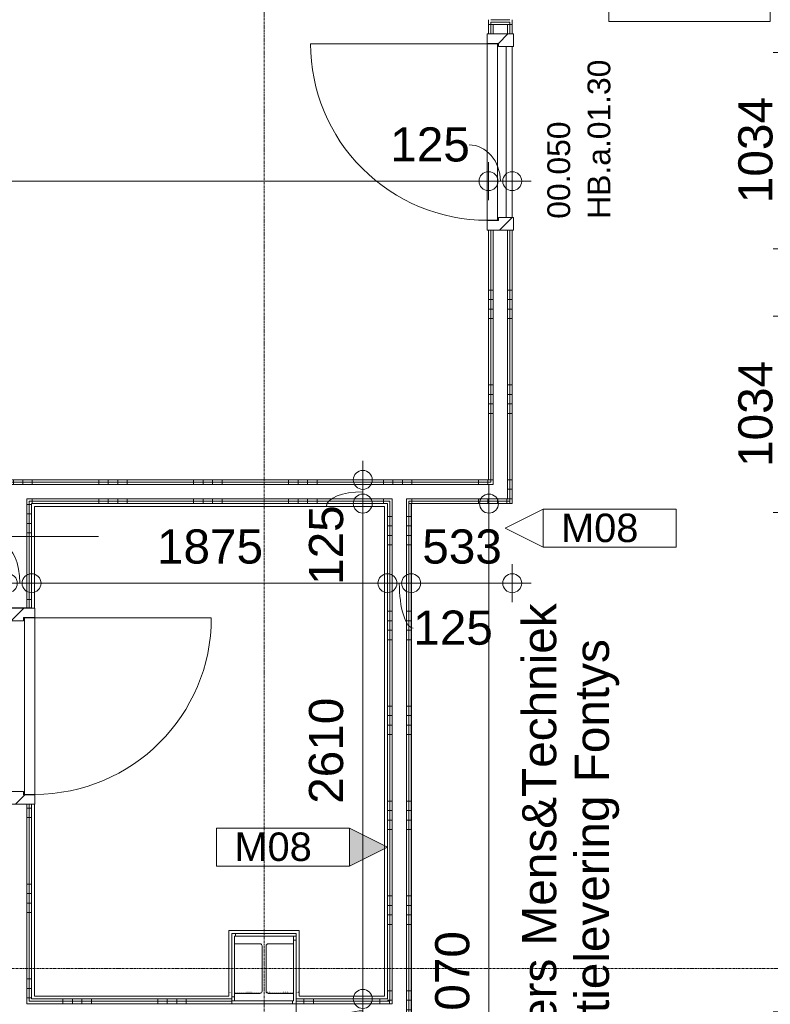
# Model space of a CAD drawing. Header units: millimetres. Extents: x 522 to 75900, y -25803 to 58941.
# Tile 65 of 134: x 39312 to 43267, y 27812 to 33000. Entities that reach past the tile are written whole.
import ezdxf

# ---------------------------------------------------------------- set-up
doc = ezdxf.new("R2010")
doc.units = ezdxf.units.MM
for name, pattern in [('Dash', [6.35, 3.175, -3.175]), ('Dot', [4.7625, 0, -4.7625]), ('Dot 2mm', [2, 0, -2]), ('Grid Line', [22.225, 12.7, -3.175, 3.175, -3.175])]:
    doc.linetypes.add(name, pattern=pattern)
for name, color, linetype, lineweight in [('00_Algemeen', 7, 'Dot', 9), ('00_Algemeen-100', 7, 'Continuous', 9), ('22_Metselwerk', 7, 'Continuous', 9), ('25_Metaalconstructiewerk', 7, 'Continuous', 9), ('30_Kozijnen-ramen-deuren', 7, 'Continuous', 9), ('42_Dekvloeren en vloersystemen', 7, 'Continuous', 9)]:
    doc.layers.add(name, color=color, linetype=linetype, lineweight=lineweight)
doc.styles.add('Arial', font='arial.ttf', dxfattribs={"height": 180})
doc.styles.add('Arial_3', font='arial.ttf', dxfattribs={"height": 150})
doc.styles.add('Arial_4', font='arial.ttf', dxfattribs={"height": 120})
doc.dimstyles.new('1_8mm_continuous_mm_zwart', dxfattribs={"dimscale": 304.8, "dimtxt": 183.646692, "dimasz": 0.328084, "dimexe": 0.328084, "dimexo": 0.0625, "dimgap": 0.164042, "dimtad": 1, "dimdec": 0, "dimzin": 0, "dimdsep": 46, "dimtxsty": 'Arial', "dimblk1": 'DOTBLANK', "dimblk2": 'DOTBLANK', "dimsah": 1, "dimcen": 0.09, "dimdle": 0.328084, "dimazin": 0, "dimtfac": 1, "dimtdec": 4, "dimtix": 1, "dimtmove": 0, "dimatfit": 3, "dimfxl": 0.328084, "dimfxlon": 1, "dimtvp": 1, "dimtolj": 1, "dimtzin": 0, "dimarcsym": 2})
doc.dimstyles.new('1_8mm_continuous_mm_zwart_2', dxfattribs={"dimscale": 304.8, "dimtxt": 183.646692, "dimasz": 0.328084, "dimexe": 0.328084, "dimexo": 0.0625, "dimgap": 0.164042, "dimtad": 1, "dimdec": 0, "dimzin": 0, "dimdsep": 46, "dimtxsty": 'Arial', "dimblk1": 'DOTBLANK', "dimblk2": 'DOTBLANK', "dimsah": 1, "dimcen": 0.09, "dimdle": 0.328084, "dimazin": 0, "dimtfac": 1, "dimtdec": 4, "dimtix": 1, "dimtmove": 1, "dimatfit": 3, "dimfxl": 0.328084, "dimfxlon": 1, "dimtvp": 1, "dimtolj": 1, "dimtzin": 0, "dimarcsym": 2})
doc.dimstyles.new('1_8mm_continuous_mm_zwart_3', dxfattribs={"dimscale": 304.8, "dimtxt": 183.646692, "dimasz": 0.328084, "dimexe": 0.328084, "dimexo": 0.0625, "dimgap": 0.164042, "dimtad": 1, "dimdec": 0, "dimzin": 0, "dimdsep": 46, "dimtxsty": 'Arial', "dimblk1": 'DOTBLANK', "dimblk2": 'DOTBLANK', "dimsah": 1, "dimcen": 0.09, "dimdle": 0.328084, "dimazin": 0, "dimtfac": 1, "dimtdec": 4, "dimtix": 1, "dimtmove": 0, "dimatfit": 3, "dimfxl": 0.328084, "dimfxlon": 1, "dimtvp": 1, "dimtolj": 1, "dimtzin": 0, "dimarcsym": 2})
pattern_1 = [(90, (39228.75, 30449.96), (-500, 2e-11), []), (90, (39278.75, 30449.96), (-500, 2e-11), []), (90, (39328.75, 30449.96), (-500, 2e-11), []), (90, (39378.75, 30449.96), (-500, 2e-11), [])]
pattern_2 = [(90, (41210, 27715), (-500, -4e-12), []), (90, (41260, 27715), (-500, -4e-12), []), (90, (41310, 27715), (-500, -4e-12), []), (90, (41360, 27715), (-500, -4e-12), [])]
pattern_3 = [(0, (39250, 28945), (0, 500), []), (0, (39250, 28895), (0, 500), []), (0, (39250, 28845), (0, 500), []), (0, (39250, 28795), (0, 500), [])]
pattern_4 = [(180, (41907.5, 31925), (2e-12, -500), []), (180, (41907.5, 31975), (2e-12, -500), []), (180, (41907.5, 32025), (2e-12, -500), []), (180, (41907.5, 32075), (2e-12, -500), [])]
pattern_5 = [(90, (40040, 27715), (-500, 3e-14), []), (90, (40090, 27715), (-500, 3e-14), []), (90, (40140, 27715), (-500, 3e-14), []), (90, (40190, 27715), (-500, 3e-14), [])]
pattern_6 = [(0, (41250, 28882.5), (0, 500), []), (0, (41250, 28832.5), (0, 500), []), (0, (41250, 28782.5), (0, 500), []), (0, (41250, 28732.5), (0, 500), [])]

# ---------------------------------------------------------------- blocks, each defined once
blk = doc.blocks.new('28_SCO_TLB_IN_steel S355_HEM - HE300M-V13-100 - Plattegrond - Begane grond')
at = {"layer": '25_Metaalconstructiewerk', "lineweight": 13}
for p, q in [((155, 170), (-155, 170)), ((-155, 170), (-155, 131)), ((155, 131), (155, 170)), ((-155, 131), (-22.5, 131)), ((-10.5, 119), (-10.5, -119)), ((10.5, -119), (10.5, 119)), ((22.5, 131), (155, 131)), ((-22.5, -131), (-155, -131)), ((-155, -131), (-155, -170)), ((155, -131), (22.5, -131)), ((155, -170), (155, -131)), ((-155, -170), (155, -170))]:
    blk.add_line(p, q, dxfattribs=at)
for centre, start, end in [((-22.5, 119), 0, 90), ((22.5, 119), 90, 180), ((-22.5, -119), 270, 0), ((22.5, -119), 180, 270)]:
    blk.add_arc(centre, 12, start, end, dxfattribs=at)
blk = doc.blocks.new('FRA_R12_AWT_CON_Betonwerk_R20_rvt-1-100 - Plattegrond - Begane grond')
at = {"lineweight": 13}
blk.add_blockref('28_SCO_TLB_IN_steel S355_HEM - HE300M-V13-100 - Plattegrond - Begane grond', (40600, 28000), dxfattribs=at)
blk = doc.blocks.new('32_HB_a - 01_30_1034x2400_125mm _2x tegelwerk-11245400-100 - Plattegrond - Begane grond')
at = {"layer": '30_Kozijnen-ramen-deuren', "true_color": 0xc0c0c0}
h = blk.add_hatch(dxfattribs=at)
h.set_pattern_fill('FP_80', color=9, style=0, pattern_type=2)
h.set_pattern_definition([(315, (-29383.11, 39324), (70.71068, 70.71068), [])])
h.paths.add_polyline_path([(-517.2, -68), (-467.2, -68), (-467.2, -8), (-450.2, -8), (-450.2, 91), (-517.2, 91)], flags=0)
h.paths.add_polyline_path([(449.8, 91), (449.8, -8), (466.8, -8), (466.8, -68), (516.8, -68), (516.8, 91)], flags=0)
at = {"layer": '30_Kozijnen-ramen-deuren'}
for p, q in [((-517.2, 91), (-450.2, 91)), ((-517.2, -68), (-517.2, 91)), ((-450.2, 91), (-450.2, -8)), ((449.8, 91), (516.8, 91)), ((449.8, -8), (449.8, 91)), ((516.8, 91), (516.8, -68)), ((-467.2, -8), (-467.2, -68)), ((-450.2, -8), (-467.2, -8)), ((466.8, -8), (449.8, -8)), ((466.8, -68), (466.8, -8)), ((-467.2, -68), (-517.2, -68)), ((516.8, -68), (466.8, -68))]:
    blk.add_line(p, q, dxfattribs=at)
blk = doc.blocks.new('32_DO_deurblad_HT_vlak - standaard-8605485-100 - Plattegrond - Begane grond')
at = {"layer": '30_Kozijnen-ramen-deuren'}
for p, q in [((-399.3, 930), (-399.3, 0)), ((508.1, 0), (512.1, 0))]:
    blk.add_line(p, q, dxfattribs=at)
at = {"layer": '30_Kozijnen-ramen-deuren', "lineweight": 18}
for p, q in [((530.7, 0), (-399.3, 0)), ((-399.3, 0), (-399.3, -55)), ((530.7, -55), (530.7, 0)), ((-399.3, -55), (530.7, -55))]:
    blk.add_line(p, q, dxfattribs=at)
at = {"layer": '30_Kozijnen-ramen-deuren', "linetype": 'Dash'}
blk.add_line((508.1, -55), (512.1, -55), dxfattribs=at)
at = {"layer": '30_Kozijnen-ramen-deuren'}
blk.add_arc((-399.3, 0), 930, 360, 90, dxfattribs=at)
blk = doc.blocks.new('32_HB_a - 01_30_1034x2400_125mm-9732513-100 - Plattegrond - Begane grond')
at = {"layer": '30_Kozijnen-ramen-deuren', "true_color": 0xc0c0c0}
h = blk.add_hatch(dxfattribs=at)
h.set_pattern_fill('FP_83', color=9, style=0, pattern_type=2)
h.set_pattern_definition([(315, (-32408.16, 41833.5), (70.71068, 70.71068), [])])
h.paths.add_polyline_path([(-517.2, 58), (-517.2, -81), (-450.2, -81), (-450.2, -2), (-467.2, -2), (-467.2, 58)], flags=0)
h.paths.add_polyline_path([(449.8, -2), (449.8, -81), (516.8, -81), (516.8, 58), (466.8, 58), (466.8, -2)], flags=0)
at = {"layer": '30_Kozijnen-ramen-deuren'}
for p, q in [((-517.2, 58), (-517.2, -81)), ((-467.2, 58), (-517.2, 58)), ((-467.2, -2), (-467.2, 58)), ((516.8, 58), (466.8, 58)), ((466.8, 58), (466.8, -2)), ((516.8, -81), (516.8, 58)), ((-450.2, -2), (-467.2, -2)), ((-450.2, -81), (-450.2, -2)), ((466.8, -2), (449.8, -2)), ((449.8, -2), (449.8, -81)), ((-517.2, -81), (-450.2, -81)), ((449.8, -81), (516.8, -81))]:
    blk.add_line(p, q, dxfattribs=at)
blk = doc.blocks.new('32_DO_deurblad_HT_vlak - standaard-8605577-100 - Plattegrond - Begane grond')
at = {"layer": '30_Kozijnen-ramen-deuren', "lineweight": 18}
for p, q in [((-399.3, 0), (-399.3, 55)), ((-399.3, 55), (530.7, 55)), ((530.7, 55), (530.7, 0)), ((530.7, 0), (-399.3, 0))]:
    blk.add_line(p, q, dxfattribs=at)
at = {"layer": '30_Kozijnen-ramen-deuren', "linetype": 'Dash'}
blk.add_line((508.1, 55), (512.1, 55), dxfattribs=at)
at = {"layer": '30_Kozijnen-ramen-deuren'}
for p, q in [((-399.3, -930), (-399.3, 0)), ((508.1, 0), (512.1, 0))]:
    blk.add_line(p, q, dxfattribs=at)
blk.add_arc((-399.3, 0), 930, 270, 0, dxfattribs=at)
blk = doc.blocks.new('00_TAG_ROOM_roomtag2 - 5_ volledig met plafondhoogte-11202087-100 - Plattegrond - Begane grond')
at = {"layer": '00_Algemeen', "linetype": 'Continuous'}
for p, q in [((0, -5.7), (0, -2.7)), ((0, -2.7), (8.5, -2.7)), ((0.322, -3.01), (8.215, -3.01)), ((0.322, -3.033), (8.215, -3.033)), ((0.322, -3.061), (8.215, -3.061)), ((0.322, -3.095), (8.215, -3.095)), ((8.5, -2.7), (8.5, -5.7)), ((0.322, -3.123), (8.215, -3.123)), ((8.5, -5.7), (0, -5.7))]:
    blk.add_line(p, q, dxfattribs=at)
blk = doc.blocks.new('00_TAG-WA_wall tag_BAR - Type Mark_7x2_rotate-7455555-100 - Plattegrond - Begane grond')
at = {"layer": '00_Algemeen', "linetype": 'Continuous'}
blk.add_hatch(color=256, dxfattribs=at).paths.add_polyline_path([(0, 9), (1, 7), (-1, 7)], flags=0)
for p, q in [((0, 9), (-1, 7)), ((1, 7), (0, 9)), ((-1, 7), (1, 7)), ((-1, 7), (-1, 0)), ((1, 7), (-1, 7)), ((1, 0), (1, 7)), ((-1, 0), (1, 0))]:
    blk.add_line(p, q, dxfattribs=at)
blk = doc.blocks.new('00_TAG-WA_wall tag_BAR - Type Mark_7x2_overhead-7496951-100 - Plattegrond - Begane grond')
at = {"layer": '00_Algemeen', "linetype": 'Continuous'}
for p, q in [((-1, 7), (-1, 0)), ((1, 7), (-1, 7)), ((1, 0), (1, 7)), ((1, 0), (-1, 0)), ((-1, 0), (0, -2)), ((-1, 0), (1, 0)), ((0, -2), (1, 0))]:
    blk.add_line(p, q, dxfattribs=at)
blk = doc.blocks.new('DIMBLOCK136-100 - Plattegrond - Begane grond')
at = {"layer": '00_Algemeen-100', "transparency": 16777216}
for p, q in [((31571.5, 32249.1), (31571.5, 32049.1)), ((31571.5, 32149.1), (31571.5, 32249.1)), ((41782.5, 32249.1), (41782.5, 32049.1)), ((41782.5, 32149.1), (41782.5, 32249.1)), ((31571.5, 32149.1), (41782.5, 32149.1))]:
    blk.add_line(p, q, dxfattribs=at)
for centre in [(31571.5, 32149.1), (41782.5, 32149.1)]:
    blk.add_circle(centre, 50, dxfattribs=at)
at = {"layer": '00_Algemeen-100', "color": 0, "transparency": 16777216, "insert": (36330.9, 32432.8), "char_height": 180, "width": 830.648, "attachment_point": 1, "line_spacing_factor": 0.941778, "style": 'Arial'}
blk.add_mtext('10211', dxfattribs=at)
blk = doc.blocks.new('_DotBlank')
at = {"color": 0, "linetype": 'ByBlock', "lineweight": -2}
blk.add_line((-0.5, 0), (-1, 0), dxfattribs=at)
blk.add_circle((0, 0), 0.5, dxfattribs=at)
blk = doc.blocks.new('DIMBLOCK137-100 - Plattegrond - Begane grond')
at = {"layer": '00_Algemeen-100', "transparency": 16777216}
for p, q in [((41782.5, 32249.1), (41782.5, 32049.1)), ((41782.5, 32149.1), (41782.5, 32249.1)), ((41907.5, 32249.1), (41907.5, 32049.1)), ((41907.5, 32149.1), (41907.5, 32249.1)), ((41782.5, 32149.1), (42007.5, 32149.1))]:
    blk.add_line(p, q, dxfattribs=at)
for centre in [(41782.5, 32149.1), (41907.5, 32149.1)]:
    blk.add_circle(centre, 50, dxfattribs=at)
blk.add_ellipse((41680.1, 32149.1), major_axis=(0, 191.3), ratio=0.862233, start_param=4.712389, end_param=6.283185, dxfattribs=at)
at = {"layer": '00_Algemeen-100', "color": 0, "transparency": 16777216, "insert": (41264.8, 32432.8), "char_height": 180, "width": 498.389, "attachment_point": 1, "line_spacing_factor": 0.941778, "style": 'Arial'}
blk.add_mtext('125', dxfattribs=at)
blk = doc.blocks.new('DIMBLOCK150-100 - Plattegrond - Begane grond')
at = {"layer": '00_Algemeen-100', "transparency": 16777216}
for p, q in [((41120.2, 30675), (41120.2, 30450)), ((41220.2, 30575), (41020.2, 30575)), ((41120.2, 30575), (41220.2, 30575)), ((41220.2, 30450), (41020.2, 30450)), ((41120.2, 30450), (41220.2, 30450))]:
    blk.add_line(p, q, dxfattribs=at)
for centre in [(41120.2, 30575), (41120.2, 30450)]:
    blk.add_circle(centre, 50, dxfattribs=at)
blk.add_ellipse((41120.2, 30436.9), major_axis=(-191.3, 0), ratio=0.395091, start_param=4.712389, end_param=6.283185, dxfattribs=at)
at = {"layer": '00_Algemeen-100', "color": 0, "transparency": 16777216, "insert": (40836.5, 30021.6), "char_height": 180, "width": 498.389, "attachment_point": 1, "rotation": 90, "line_spacing_factor": 0.941778, "style": 'Arial'}
blk.add_mtext('125', dxfattribs=at)
blk = doc.blocks.new('DIMBLOCK151-100 - Plattegrond - Begane grond')
at = {"layer": '00_Algemeen-100', "transparency": 16777216}
for p, q in [((41220.2, 30450), (41020.2, 30450)), ((41120.2, 30450), (41120.2, 27840)), ((41120.2, 30450), (41220.2, 30450)), ((41220.2, 27840), (41020.2, 27840)), ((41120.2, 27840), (41220.2, 27840))]:
    blk.add_line(p, q, dxfattribs=at)
for centre in [(41120.2, 30450), (41120.2, 27840)]:
    blk.add_circle(centre, 50, dxfattribs=at)
at = {"layer": '00_Algemeen-100', "color": 0, "transparency": 16777216, "insert": (40836.5, 28868.1), "char_height": 180, "width": 664.518, "attachment_point": 1, "rotation": 90, "line_spacing_factor": 0.941778, "style": 'Arial'}
blk.add_mtext('2610', dxfattribs=at)
blk = doc.blocks.new('DIMBLOCK152-100 - Plattegrond - Begane grond')
at = {"layer": '00_Algemeen-100', "transparency": 16777216}
for p, q in [((41220.2, 27840), (41020.2, 27840)), ((41120.2, 27840), (41120.2, 27715)), ((41120.2, 27840), (41220.2, 27840)), ((41220.2, 27715), (41020.2, 27715)), ((41120.2, 27715), (41220.2, 27715))]:
    blk.add_line(p, q, dxfattribs=at)
for centre in [(41120.2, 27840), (41120.2, 27715)]:
    blk.add_circle(centre, 50, dxfattribs=at)
blk.add_ellipse((41120.2, 27613.1), major_axis=(-191.3, 0), ratio=0.859356, start_param=4.712389, end_param=6.283185, dxfattribs=at)
at = {"layer": '00_Algemeen-100', "color": 0, "transparency": 16777216, "insert": (40836.5, 27197.8), "char_height": 180, "width": 498.389, "attachment_point": 1, "rotation": 90, "line_spacing_factor": 0.941778, "style": 'Arial'}
blk.add_mtext('125', dxfattribs=at)
blk = doc.blocks.new('DIMBLOCK163-100 - Plattegrond - Begane grond')
at = {"layer": '00_Algemeen-100', "transparency": 16777216}
for p, q in [((39250, 30130.4), (39250, 29930.4)), ((39250, 30030.4), (39250, 30130.4)), ((39375, 30130.4), (39375, 29930.4)), ((39375, 30030.4), (39375, 30130.4)), ((39250, 30030.4), (39375, 30030.4))]:
    blk.add_line(p, q, dxfattribs=at)
for centre in [(39250, 30030.4), (39375, 30030.4)]:
    blk.add_circle(centre, 50, dxfattribs=at)
blk.add_ellipse((39231.9, 30030.4), major_axis=(0, 191.3), ratio=0.421344, start_param=4.712389, end_param=6.283185, dxfattribs=at)
at = {"layer": '00_Algemeen-100', "color": 0, "transparency": 16777216, "insert": (38816.6, 30314.1), "char_height": 180, "width": 498.389, "attachment_point": 1, "line_spacing_factor": 0.941778, "style": 'Arial'}
blk.add_mtext('125', dxfattribs=at)
blk = doc.blocks.new('DIMBLOCK164-100 - Plattegrond - Begane grond')
at = {"layer": '00_Algemeen-100', "transparency": 16777216}
for p, q in [((39375, 30130.4), (39375, 29930.4)), ((39375, 30030.4), (39375, 30130.4)), ((41250, 30130.4), (41250, 29930.4)), ((41250, 30030.4), (41250, 30130.4)), ((39375, 30030.4), (41250, 30030.4))]:
    blk.add_line(p, q, dxfattribs=at)
for centre in [(39375, 30030.4), (41250, 30030.4)]:
    blk.add_circle(centre, 50, dxfattribs=at)
at = {"layer": '00_Algemeen-100', "color": 0, "transparency": 16777216, "insert": (40035.6, 30314.1), "char_height": 180, "width": 664.518, "attachment_point": 1, "line_spacing_factor": 0.941778, "style": 'Arial'}
blk.add_mtext('1875', dxfattribs=at)
blk = doc.blocks.new('DIMBLOCK165-100 - Plattegrond - Begane grond')
at = {"layer": '00_Algemeen-100', "transparency": 16777216}
for p, q in [((41250, 30130.4), (41250, 29930.4)), ((41250, 30030.4), (41250, 30130.4)), ((41375, 30130.4), (41375, 29930.4)), ((41375, 30030.4), (41375, 30130.4)), ((41250, 30030.4), (41375, 30030.4))]:
    blk.add_line(p, q, dxfattribs=at)
for centre in [(41250, 30030.4), (41375, 30030.4)]:
    blk.add_circle(centre, 50, dxfattribs=at)
blk.add_ellipse((41386, 30030.4), major_axis=(0, 236.3), ratio=0.3112, start_param=1.570796, end_param=3.141593, dxfattribs=at)
at = {"layer": '00_Algemeen-100', "color": 0, "transparency": 16777216, "insert": (41386, 29886.5), "char_height": 180, "width": 498.389, "attachment_point": 1, "line_spacing_factor": 0.941778, "style": 'Arial'}
blk.add_mtext('125', dxfattribs=at)
blk = doc.blocks.new('DIMBLOCK166-100 - Plattegrond - Begane grond')
at = {"layer": '00_Algemeen-100', "transparency": 16777216}
for p, q in [((41375, 30130.4), (41375, 29930.4)), ((41375, 30030.4), (41375, 30130.4)), ((41907.5, 30130.4), (41907.5, 29930.4)), ((41907.5, 30030.4), (41907.5, 30130.4)), ((41375, 30030.4), (42007.5, 30030.4))]:
    blk.add_line(p, q, dxfattribs=at)
for centre in [(41375, 30030.4), (41907.5, 30030.4)]:
    blk.add_circle(centre, 50, dxfattribs=at)
at = {"layer": '00_Algemeen-100', "color": 0, "transparency": 16777216, "insert": (41433.6, 30314.1), "char_height": 180, "width": 498.389, "attachment_point": 1, "line_spacing_factor": 0.941778, "style": 'Arial'}
blk.add_mtext('533', dxfattribs=at)
blk = doc.blocks.new('DIMBLOCK319-100 - Plattegrond - Begane grond')
at = {"layer": '00_Algemeen-100', "transparency": 16777216}
for p, q in [((41785, 25380), (41785, 30550)), ((41685, 30450), (41885, 30450)), ((41785, 30450), (41685, 30450)), ((41685, 25380), (41885, 25380)), ((41785, 25380), (41685, 25380))]:
    blk.add_line(p, q, dxfattribs=at)
for centre in [(41785, 30450), (41785, 25380)]:
    blk.add_circle(centre, 50, dxfattribs=at)
at = {"layer": '00_Algemeen-100', "color": 0, "transparency": 16777216, "insert": (41501.3, 27638.1), "char_height": 180, "width": 664.518, "attachment_point": 1, "rotation": 90, "line_spacing_factor": 0.941778, "style": 'Arial'}
blk.add_mtext('5070', dxfattribs=at)
blk = doc.blocks.new('DIMBLOCK412-100 - Plattegrond - Begane grond')
at = {"layer": '00_Algemeen-100', "transparency": 16777216}
for p, q in [((43282.3, 27772), (43482.3, 27772)), ((43382.3, 27772), (43282.3, 27772)), ((43382.3, 26318), (43382.3, 27772)), ((43282.3, 26318), (43482.3, 26318)), ((43382.3, 26318), (43282.3, 26318))]:
    blk.add_line(p, q, dxfattribs=at)
for centre in [(43382.3, 27772), (43382.3, 26318)]:
    blk.add_circle(centre, 50, dxfattribs=at)
at = {"layer": '00_Algemeen-100', "color": 0, "transparency": 16777216, "insert": (43098.6, 26768.1), "char_height": 180, "width": 664.518, "attachment_point": 1, "rotation": 90, "line_spacing_factor": 0.941778, "style": 'Arial'}
blk.add_mtext('1454', dxfattribs=at)
blk = doc.blocks.new('DIMBLOCK414-100 - Plattegrond - Begane grond')
at = {"layer": '00_Algemeen-100', "transparency": 16777216}
for p, q in [((43482.3, 31437), (43282.3, 31437)), ((43382.3, 30403), (43382.3, 31437)), ((43382.3, 31437), (43482.3, 31437)), ((43482.3, 30403), (43282.3, 30403)), ((43382.3, 30403), (43482.3, 30403))]:
    blk.add_line(p, q, dxfattribs=at)
for centre in [(43382.3, 31437), (43382.3, 30403)]:
    blk.add_circle(centre, 50, dxfattribs=at)
at = {"layer": '00_Algemeen-100', "color": 0, "transparency": 16777216, "insert": (43098.6, 30643.1), "char_height": 180, "width": 664.518, "attachment_point": 1, "rotation": 90, "line_spacing_factor": 0.941778, "style": 'Arial'}
blk.add_mtext('1034', dxfattribs=at)
blk = doc.blocks.new('DIMBLOCK416-100 - Plattegrond - Begane grond')
at = {"layer": '00_Algemeen-100', "transparency": 16777216}
for p, q in [((43482.3, 32827), (43282.3, 32827)), ((43382.3, 31793), (43382.3, 32827)), ((43382.3, 32827), (43482.3, 32827)), ((43482.3, 31793), (43282.3, 31793)), ((43382.3, 31793), (43482.3, 31793))]:
    blk.add_line(p, q, dxfattribs=at)
for centre in [(43382.3, 32827), (43382.3, 31793)]:
    blk.add_circle(centre, 50, dxfattribs=at)
at = {"layer": '00_Algemeen-100', "color": 0, "transparency": 16777216, "insert": (43098.6, 32033.1), "char_height": 180, "width": 664.518, "attachment_point": 1, "rotation": 90, "line_spacing_factor": 0.941778, "style": 'Arial'}
blk.add_mtext('1034', dxfattribs=at)

msp = doc.modelspace()

# ---------------------------------------------------------------- hatches: boundary and pattern name
at = {"layer": '22_Metselwerk', "true_color": 0x808080}
h = msp.add_hatch(dxfattribs=at)
h.set_pattern_fill('FP_172', color=8, angle=270, style=0, pattern_type=2)
h.set_pattern_definition(pattern_4)
h.paths.add_polyline_path([(41782.5, 30562.5), (41795, 30562.5), (41795, 31891), (41782.5, 31891), (41782.5, 30575)], flags=0)
h.paths.add_polyline_path([(41782.5, 32925), (41795, 32925), (41795, 33000), (41782.5, 33000)], flags=0)
h = msp.add_hatch(dxfattribs=at)
h.set_pattern_fill('FP_172', color=8, angle=270, style=0, pattern_type=2)
h.set_pattern_definition(pattern_4)
h.paths.add_polyline_path([(41895, 30450), (41907.5, 30450), (41907.5, 31891), (41895, 31891), (41895, 30462.5)], flags=0)
h.paths.add_polyline_path([(41895, 32925), (41907.5, 32925), (41907.5, 33000), (41795, 33000), (41795, 32987.5), (41895, 32987.5)], flags=0)
h = msp.add_hatch(dxfattribs=at)
h.set_pattern_fill('FP_172', color=8, angle=270, style=0, pattern_type=2)
h.set_pattern_definition(pattern_4)
h.paths.add_polyline_path([(41795, 30550), (41807.5, 30550), (41807.5, 31891), (41795, 31891), (41795, 30562.5)], flags=0)
h.paths.add_polyline_path([(41795, 32925), (41807.5, 32925), (41807.5, 32987.5), (41795, 32987.5)], flags=0)
h = msp.add_hatch(dxfattribs=at)
h.set_pattern_fill('FP_172', color=8, angle=270, style=0, pattern_type=2)
h.set_pattern_definition(pattern_4)
h.paths.add_polyline_path([(41882.5, 30462.5), (41895, 30462.5), (41895, 31891), (41882.5, 31891), (41882.5, 30475)], flags=0)
h.paths.add_polyline_path([(41895, 32925), (41895, 32987.5), (41807.5, 32987.5), (41807.5, 32975), (41882.5, 32975), (41882.5, 32925)], flags=0)
h = msp.add_hatch(dxfattribs=at)
h.set_pattern_fill('FP_13', color=8, angle=-90, style=0, pattern_type=2)
h.set_pattern_definition(pattern_1)
h.paths.add_polyline_path([(41782.5, 30562.5), (41782.5, 30575), (36275, 30575), (36275, 30562.5), (41392.6, 30562.5)], flags=0)
h = msp.add_hatch(dxfattribs=at)
h.set_pattern_fill('FP_13', color=8, angle=-90, style=0, pattern_type=2)
h.set_pattern_definition(pattern_1)
h.paths.add_polyline_path([(41795, 30550), (41795, 30562.5), (36275, 30562.5), (36275, 30550), (41782.5, 30550)], flags=0)
h = msp.add_hatch(dxfattribs=at)
h.set_pattern_fill('FP_13', color=8, angle=-90, style=0, pattern_type=2)
h.set_pattern_definition(pattern_1)
h.paths.add_polyline_path([(41392.6, 30462.5), (41882.5, 30462.5), (41882.5, 30475), (41350, 30475), (41350, 30462.5), (41362.5, 30462.5)], flags=0)
h.paths.add_polyline_path([(41275, 30462.5), (41275, 30475), (39350, 30475), (39350, 30462.5), (41262.5, 30462.5)], flags=0)
h.paths.add_polyline_path([(39275, 30462.5), (39275, 30475), (36375, 30475), (36375, 30462.5), (39262.5, 30462.5)], flags=0)
h.paths.add_polyline_path([(36300, 30462.5), (36300, 30475), (36275, 30475), (36275, 30462.5), (36287.5, 30462.5)], flags=0)
h = msp.add_hatch(dxfattribs=at)
h.set_pattern_fill('FP_13', color=8, angle=-90, style=0, pattern_type=2)
h.set_pattern_definition(pattern_1)
h.paths.add_polyline_path([(41895, 30450), (41895, 30462.5), (41362.5, 30462.5), (41362.5, 30450), (41882.5, 30450)], flags=0)
h.paths.add_polyline_path([(41250, 30450), (41262.5, 30450), (41262.5, 30462.5), (39362.5, 30462.5), (39362.5, 30450), (41189.6, 30450)], flags=0)
h.paths.add_polyline_path([(39262.5, 30450), (39262.5, 30462.5), (36387.5, 30462.5), (36387.5, 30450), (39250, 30450)], flags=0)
h.paths.add_polyline_path([(36287.5, 30450), (36287.5, 30462.5), (36275, 30462.5), (36275, 30450)], flags=0)
h = msp.add_hatch(dxfattribs=at)
h.set_pattern_fill('FP_171', color=8, angle=-90, style=0, pattern_type=2)
h.set_pattern_definition(pattern_3)
h.paths.add_polyline_path([(39350, 27827.5), (39362.5, 27827.5), (39362.5, 28866), (39350, 28866), (39350, 27840)], flags=0)
h.paths.add_polyline_path([(39350, 29900), (39362.5, 29900), (39362.5, 30462.5), (39350, 30462.5), (39350, 30021)], flags=0)
h = msp.add_hatch(dxfattribs=at)
h.set_pattern_fill('FP_219', color=8, angle=-90, style=0, pattern_type=2)
h.set_pattern_definition(pattern_6)
h.paths.add_polyline_path([(41262.5, 27815), (41275, 27815), (41275, 30462.5), (41262.5, 30462.5), (41262.5, 27827.5)], flags=0)
h = msp.add_hatch(dxfattribs=at)
h.set_pattern_fill('FP_219', color=8, angle=-90, style=0, pattern_type=2)
h.set_pattern_definition(pattern_6)
h.paths.add_polyline_path([(41350, 27727.5), (41362.5, 27727.5), (41362.5, 30462.5), (41350, 30462.5), (41350, 27740)], flags=0)
h = msp.add_hatch(dxfattribs=at)
h.set_pattern_fill('FP_171', color=8, angle=-90, style=0, pattern_type=2)
h.set_pattern_definition(pattern_3)
h.paths.add_polyline_path([(39375, 27840), (39375, 28866), (39362.5, 28866), (39362.5, 27840)], flags=0)
h.paths.add_polyline_path([(39362.5, 29900), (39375, 29900), (39375, 30450), (39362.5, 30450), (39362.5, 30021)], flags=0)
h = msp.add_hatch(dxfattribs=at)
h.set_pattern_fill('FP_219', color=8, angle=-90, style=0, pattern_type=2)
h.set_pattern_definition(pattern_6)
h.paths.add_polyline_path([(41250, 27827.5), (41262.5, 27827.5), (41262.5, 30450), (41250, 30450), (41250, 27840)], flags=0)
h = msp.add_hatch(dxfattribs=at)
h.set_pattern_fill('FP_219', color=8, angle=-90, style=0, pattern_type=2)
h.set_pattern_definition(pattern_6)
h.paths.add_polyline_path([(41375, 27715), (41375, 30450), (41362.5, 30450), (41362.5, 27715)], flags=0)
h = msp.add_hatch(dxfattribs=at)
h.set_pattern_fill('FP_286', color=8, angle=-90, style=0, pattern_type=2)
h.set_pattern_definition([(90, (40800, 28170), (-500, 3e-14), []), (90, (40850, 28170), (-500, 3e-14), []), (90, (40900, 28170), (-500, 3e-14), []), (90, (40950, 28170), (-500, 3e-14), [])])
h.paths.add_polyline_path([(40580.3, 28170), (40770, 28170), (40770, 28185), (40430, 28185), (40430, 28170), (40577.5, 28170)], flags=0)
h = msp.add_hatch(dxfattribs=at)
h.set_pattern_fill('FP_283', color=8, angle=270, style=0, pattern_type=2)
h.set_pattern_definition([(180, (40445, 28200), (-6e-14, -500), []), (180, (40445, 28250), (-6e-14, -500), []), (180, (40445, 28300), (-6e-14, -500), []), (180, (40445, 28350), (-6e-14, -500), [])])
h.paths.add_polyline_path([(40430, 27830), (40445, 27830), (40445, 28170), (40430, 28170), (40430, 27869)], flags=0)
h = msp.add_hatch(dxfattribs=at)
h.set_pattern_fill('FP_285', color=8, angle=-90, style=0, pattern_type=2)
h.set_pattern_definition([(0, (40755, 27800), (0, 500), []), (0, (40755, 27750), (0, 500), []), (0, (40755, 27700), (0, 500), []), (0, (40755, 27650), (0, 500), [])])
h.paths.add_polyline_path([(40770, 27830), (40770, 28170), (40755, 28170), (40755, 27830)], flags=0)
h = msp.add_hatch(dxfattribs=at)
h.set_pattern_fill('FP_173', color=8, angle=-90, style=0, pattern_type=2)
h.set_pattern_definition(pattern_5)
h.paths.add_polyline_path([(39768, 27815), (40430, 27815), (40430, 27827.5), (39350, 27827.5), (39350, 27815)], flags=0)
h = msp.add_hatch(dxfattribs=at)
h.set_pattern_fill('FP_173', color=8, angle=-90, style=0, pattern_type=2)
h.set_pattern_definition(pattern_5)
h.paths.add_polyline_path([(39768, 27827.5), (40430, 27827.5), (40430, 27840), (39362.5, 27840), (39362.5, 27827.5)], flags=0)
h = msp.add_hatch(dxfattribs=at)
h.set_pattern_fill('FP_284', color=8, angle=-90, style=0, pattern_type=2)
h.set_pattern_definition([(270, (40400, 27830), (500, 3e-14), []), (270, (40350, 27830), (500, 3e-14), []), (270, (40300, 27830), (500, 3e-14), []), (270, (40250, 27830), (500, 3e-14), [])])
h.paths.add_polyline_path([(40445, 27815), (40770, 27815), (40770, 27830), (40430, 27830), (40430, 27815)], flags=0)
h = msp.add_hatch(dxfattribs=at)
h.set_pattern_fill('FP_170', color=8, angle=-90, style=0, pattern_type=2)
h.set_pattern_definition(pattern_2)
h.paths.add_polyline_path([(41189.6, 27827.5), (41250, 27827.5), (41250, 27840), (40770, 27840), (40770, 27827.5), (40986.5, 27827.5)], flags=0)
h = msp.add_hatch(dxfattribs=at)
h.set_pattern_fill('FP_170', color=8, angle=-90, style=0, pattern_type=2)
h.set_pattern_definition(pattern_2)
h.paths.add_polyline_path([(41189.6, 27815), (41262.5, 27815), (41262.5, 27827.5), (40770, 27827.5), (40770, 27815), (40986.5, 27815)], flags=0)

# ---------------------------------------------------------------- linework, layer by layer
at = {"layer": '00_Algemeen', "color": 16, "linetype": 'Grid Line', "true_color": 0x800000}
for p, q in [((40600, 4084), (40600, 58341)), ((5155.6, 28000), (57181.4, 28000))]:
    msp.add_line(p, q, dxfattribs=at)
at = {"layer": '00_Algemeen', "linetype": 'Continuous'}
msp.add_line((39728.1, 30276.3), (38610, 30276.3), dxfattribs=at)
at = {"layer": '00_Algemeen', "linetype": 'Dot 2mm'}
for p, q in [((40415, 27875), (40430, 27875)), ((40445, 27875), (40587, 27875)), ((40613, 27875), (40755, 27875)), ((40770, 27875), (40785, 27875))]:
    msp.add_line(p, q, dxfattribs=at)
at = {"layer": '22_Metselwerk'}
for p, q in [((41782.5, 33000), (41782.5, 32925)), ((41895, 33000), (41795, 33000)), ((41907.5, 32925), (41907.5, 33000)), ((41795, 32987.5), (41795, 32925)), ((41895, 32987.5), (41795, 32987.5)), ((41807.5, 32975), (41807.5, 32925)), ((41882.5, 32975), (41807.5, 32975)), ((41882.5, 32975), (41882.5, 32925)), ((41895, 32987.5), (41895, 32925)), ((41782.5, 32925), (41907.5, 32925)), ((41907.5, 31891), (41782.5, 31891)), ((41782.5, 31891), (41782.5, 30575)), ((41795, 31891), (41795, 30562.5)), ((41807.5, 31891), (41807.5, 30550)), ((41882.5, 31891), (41882.5, 30475)), ((41895, 31891), (41895, 30450)), ((41907.5, 30450), (41907.5, 31891)), ((41782.5, 30575), (31571.5, 30575)), ((31584, 30562.5), (41795, 30562.5)), ((31596.5, 30550), (41807.5, 30550)), ((39350, 30475), (41275, 30475)), ((39350, 30475), (39350, 29900)), ((39362.5, 30462.5), (41262.5, 30462.5)), ((39362.5, 30462.5), (39362.5, 29900)), ((41262.5, 30462.5), (41262.5, 27827.5)), ((41275, 30475), (41275, 27815)), ((41350, 30475), (41882.5, 30475)), ((41350, 30475), (41350, 25275)), ((41362.5, 30462.5), (41895, 30462.5)), ((41362.5, 30462.5), (41362.5, 25275)), ((39375, 30450), (41250, 30450)), ((39375, 29900), (39375, 30450)), ((41250, 30450), (41250, 27840)), ((41362.5, 30450), (41907.5, 30450)), ((41375, 25275), (41375, 30450)), ((39250, 29900), (39375, 29900)), ((39375, 28866), (39250, 28866)), ((39350, 28866), (39350, 27815)), ((39362.5, 28866), (39362.5, 27827.5)), ((39375, 27840), (39375, 28866)), ((40430, 28185), (40430, 27815)), ((40770, 28185), (40430, 28185)), ((40770, 27715), (40770, 28185)), ((40445, 27869), (40445, 28131)), ((40770, 28170), (40755, 28170)), ((40755, 28131), (40755, 27869)), ((39350, 27815), (41275, 27815)), ((39362.5, 27827.5), (40430, 27827.5)), ((40430, 27840), (39375, 27840)), ((40445, 27830), (40430, 27830)), ((40430, 27830), (40430, 27815)), ((41250, 27840), (40770, 27840)), ((40770, 27827.5), (41262.5, 27827.5))]:
    msp.add_line(p, q, dxfattribs=at)
at = {"layer": '42_Dekvloeren en vloersystemen', "color": 7, "true_color": 0xffffff}
for p, q in [((41782.5, 32873), (41782.5, 32875)), ((41875, 31958), (41875, 32858)), ((41907.5, 32858), (41907.5, 31958)), ((41907.5, 32858), (41907.5, 31958)), ((41782.5, 31941), (41782.5, 31943)), ((41235, 30435), (39390, 30435)), ((39390, 30435), (39390, 29900)), ((41235, 27855), (41235, 30435)), ((41376, 30450), (41376, 25380)), ((39390, 29850), (39390, 29848)), ((39390, 28918), (39390, 28916)), ((39390, 28866), (39390, 27855)), ((40415, 27855), (40415, 28200)), ((40415, 28200), (40785, 28200)), ((40785, 28200), (40785, 27855)), ((39390, 27855), (40415, 27855)), ((40785, 27855), (41235, 27855))]:
    msp.add_line(p, q, dxfattribs=at)

# ---------------------------------------------------------------- block references
at = {"lineweight": 5}
msp.add_blockref('FRA_R12_AWT_CON_Betonwerk_R20_rvt-1-100 - Plattegrond - Begane grond', (0, 0), dxfattribs=at)
at = {"layer": '00_Algemeen', "linetype": 'Continuous', "xscale": 99.99999999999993, "yscale": 99.99999999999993, "zscale": 99.99999999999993}
msp.add_blockref('00_TAG_ROOM_roomtag2 - 5_ volledig met plafondhoogte-11202087-100 - Plattegrond - Begane grond', (42417.2, 33560.4), dxfattribs=at)
at = {"layer": '00_Algemeen', "linetype": 'Continuous', "xscale": 99.99999999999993, "yscale": 99.99999999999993, "zscale": 99.99999999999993, "rotation": 270.0000000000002}
for name, p in [('00_TAG-WA_wall tag_BAR - Type Mark_7x2_overhead-7496951-100 - Plattegrond - Begane grond', (42070.7, 30320.2)), ('00_TAG-WA_wall tag_BAR - Type Mark_7x2_rotate-7455555-100 - Plattegrond - Begane grond', (40350, 28640))]:
    msp.add_blockref(name, p, dxfattribs=at)
at = {"layer": '30_Kozijnen-ramen-deuren'}
for name, p, rotation in [('32_HB_a - 01_30_1034x2400_125mm-9732513-100 - Plattegrond - Begane grond', (41833.5, 32408.2), 89.9999999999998), ('32_DO_deurblad_HT_vlak - standaard-8605577-100 - Plattegrond - Begane grond', (41775.5, 32473.7), 269.9999999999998), ('32_HB_a - 01_30_1034x2400_125mm _2x tegelwerk-11245400-100 - Plattegrond - Begane grond', (39324, 29383.1), 90), ('32_DO_deurblad_HT_vlak - standaard-8605485-100 - Plattegrond - Begane grond', (39392, 29448.7), 270)]:
    msp.add_blockref(name, p, dxfattribs=dict(at, rotation=rotation))

# ---------------------------------------------------------------- texts
at = {"layer": '00_Algemeen', "linetype": 'Continuous', "attachment_point": 1, "rotation": 90}
for s, insert, char_height, width, style in [('HB.a.01.30', (42304.3, 31950.9), 120, 1090.295, 'Arial_4'), ('00.050', (42092.6, 31950.9), 120, 665.401, 'Arial_4'), ('68 persoonlijke lockers Mens&Techniek', (41959.3, 25494.5), 180, 5202.952, 'Arial'), ('(4 op elkaar) directielevering Fontys', (42237.1, 25739.2), 180, 4617.72, 'Arial')]:
    msp.add_mtext(s, dxfattribs=dict(at, insert=insert, char_height=char_height, width=width, style=style))
at = {"layer": '00_Algemeen', "linetype": 'Continuous', "char_height": 150, "width": 505.063, "attachment_point": 1, "style": 'Arial_3'}
for insert in [(42164.8, 30397.3), (40444, 28717)]:
    msp.add_mtext('M08', dxfattribs=dict(at, insert=insert))

# ---------------------------------------------------------------- dimensions: what is measured, and where the dimension line sits
at = {"layer": '00_Algemeen', "linetype": 'Continuous'}
for base, p1, p2, dimstyle, override, picture, middle in [((43382.3, 32827), (43482.3, 31793), (43482.3, 32827), '1_8mm_continuous_mm_zwart_3', {"dimpost": '<>', "dimfxl": 1034}, 'DIMBLOCK416-100 - Plattegrond - Begane grond', (43240.3, 32310)), ((43382.3, 31437), (43482.3, 30403), (43482.3, 31437), '1_8mm_continuous_mm_zwart_3', {"dimpost": '<>', "dimfxl": 1034}, 'DIMBLOCK414-100 - Plattegrond - Begane grond', (43240.3, 30920)), ((41785, 30450), (41685, 25380), (41685, 30450), '1_8mm_continuous_mm_zwart', {"dimpost": '<>', "dimfxl": 5070}, 'DIMBLOCK319-100 - Plattegrond - Begane grond', (41643.1, 27915)), ((41120.2, 27840), (41220.2, 30450), (41220.2, 27840), '1_8mm_continuous_mm_zwart', {"dimpost": '<>', "dimfxl": 2609.960187}, 'DIMBLOCK151-100 - Plattegrond - Begane grond', (40978.3, 29145)), ((43382.3, 27772), (43282.3, 26318), (43282.3, 27772), '1_8mm_continuous_mm_zwart_3', {"dimpost": '<>', "dimfxl": 1454}, 'DIMBLOCK412-100 - Plattegrond - Begane grond', (43240.4, 27045))]:
    dim = msp.add_linear_dim(base=base, p1=p1, p2=p2, angle=90, dimstyle=dimstyle, override=override, dxfattribs=at)
    dim.commit()
    dim.dimension.update_dxf_attribs({"geometry": picture, "text_midpoint": middle})
for base, p1, p2, override, picture, middle in [((41782.5, 32149.1), (31571.5, 32249.1), (41782.5, 32249.1), {"dimpost": '<>', "dimfxl": 10211}, 'DIMBLOCK136-100 - Plattegrond - Begane grond', (36677, 32291)), ((41250, 30030.4), (39375, 30130.4), (41250, 30130.4), {"dimpost": '<>', "dimfxl": 1875}, 'DIMBLOCK164-100 - Plattegrond - Begane grond', (40312.5, 30172.3)), ((41907.4999999, 30030.3806988), (41374.9999999, 30130.3806988), (41907.4999999, 30130.3806988), {"dimpost": '<>', "dimfxl": 532.5}, 'DIMBLOCK166-100 - Plattegrond - Begane grond', (41641.2499999, 30172.3452286))]:
    dim = msp.add_linear_dim(base=base, p1=p1, p2=p2, dimstyle='1_8mm_continuous_mm_zwart', override=override, dxfattribs=at)
    dim.commit()
    dim.dimension.update_dxf_attribs({"geometry": picture, "text_midpoint": middle})
for base, p1, p2, picture, middle in [((41907.5, 32149.1), (41782.5, 32249.1), (41907.5, 32249.1), 'DIMBLOCK137-100 - Plattegrond - Begane grond', (41514, 32312.8)), ((39375, 30030.4), (39250, 30130.4), (39375, 30130.4), 'DIMBLOCK163-100 - Plattegrond - Begane grond', (39065.8, 30194.1)), ((41375, 30030.4), (41250, 30130.4), (41375, 30130.4), 'DIMBLOCK165-100 - Plattegrond - Begane grond', (41635.2, 29766.5))]:
    dim = msp.add_linear_dim(base=base, p1=p1, p2=p2, dimstyle='1_8mm_continuous_mm_zwart_2', override={"dimpost": '<>', "dimfxl": 125}, dxfattribs=at)
    dim.commit()
    dim.dimension.update_dxf_attribs({"geometry": picture, "text_midpoint": middle, "dimtype": 160})
for base, p1, p2, picture, middle in [((41120.2, 30450), (41220.2, 30575), (41220.2, 30450), 'DIMBLOCK150-100 - Plattegrond - Begane grond', (40956.5, 30270.8)), ((41120.2, 27715), (41220.2, 27840), (41220.2, 27715), 'DIMBLOCK152-100 - Plattegrond - Begane grond', (40956.5, 27447))]:
    dim = msp.add_linear_dim(base=base, p1=p1, p2=p2, angle=90, dimstyle='1_8mm_continuous_mm_zwart_2', override={"dimpost": '<>', "dimfxl": 125}, dxfattribs=at)
    dim.commit()
    dim.dimension.update_dxf_attribs({"geometry": picture, "text_midpoint": middle, "dimtype": 160, "text_rotation": 90})

doc.saveas('drawing.dxf')
